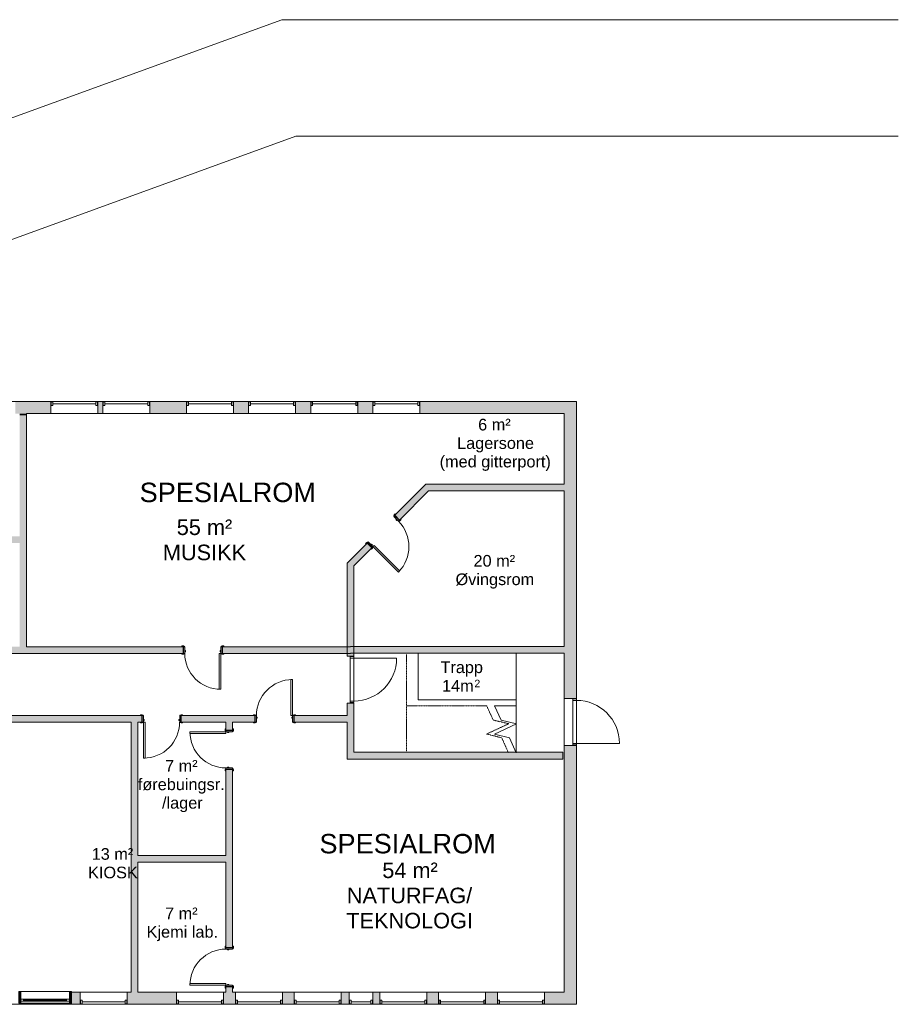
# Model space of a CAD drawing. Header units: millimetres. Extents: x -22273 to 76848, y -40640 to 35706.
# Tile 21 of 21: x 54222 to 76848, y 1524 to 26875. Entities that reach past the tile are written whole.
import ezdxf

# ---------------------------------------------------------------- set-up
doc = ezdxf.new("R2010")
doc.units = ezdxf.units.MM
doc.linetypes.add('HH Stiplet', pattern=[1.3, 0.65, -0.65])
for name, color, linetype, lineweight in [('A-DETL', 90, 'Continuous', 9), ('A-DETL-THIN', 151, 'Continuous', 9), ('A-DOOR', 31, 'Continuous', 9), ('A-DOOR-FRAM', 31, 'Continuous', 9), ('A-GLAZ', 151, 'Continuous', 9), ('A-GLAZ-CWMG', 51, 'Continuous', 9), ('A-WALL', 113, 'Continuous', 9), ('A-WALL-PATT', 111, 'Continuous', 9), ('G-ANNO-TEXT', 231, 'Continuous', 9), ('I-WALL', 2, 'Continuous', 9)]:
    doc.layers.add(name, color=color, linetype=linetype, lineweight=lineweight)
doc.styles.add('Arial', font='arial.ttf', dxfattribs={"height": 400})
doc.styles.add('Arial_1', font='arial.ttf', dxfattribs={"height": 500})
doc.styles.add('Arial_3', font='arial.ttf', dxfattribs={"height": 300})
doc.styles.add('Arial_4', font='arial.ttf', dxfattribs={"height": 194.967267})

# ---------------------------------------------------------------- blocks, each defined once
blk = doc.blocks.new('Window_Rec1-Fixed - 12x15M-1676495-1_0 første etg_hele_anlegget_m_funksjoner_m_rom')
at = {"layer": 'A-GLAZ', "color": 7}
for p, q in [((-460, 152), (-500, 152)), ((-500, 152), (-500, 60)), ((-500, 60), (-460, 60)), ((-460, 92), (-460, 152)), ((-460, 152), (-460, 60)), ((650, 106), (-460, 106)), ((650, 152), (650, 60)), ((650, 152), (690, 152)), ((690, 60), (650, 60)), ((690, 152), (690, 60))]:
    blk.add_line(p, q, dxfattribs=at)
blk = doc.blocks.new('Window_Rec1-Fixed - 12x21M-1676435-1_0 første etg_hele_anlegget_m_funksjoner_m_rom')
at = {"layer": 'A-GLAZ', "color": 7}
for p, q in [((-460, 152), (-500, 152)), ((-500, 152), (-500, 60)), ((-500, 60), (-460, 60)), ((-460, 92), (-460, 152)), ((-460, 152), (-460, 60)), ((650, 106), (-460, 106)), ((650, 152), (650, 60)), ((650, 152), (690, 152)), ((690, 60), (650, 60)), ((690, 152), (690, 60))]:
    blk.add_line(p, q, dxfattribs=at)
blk = doc.blocks.new('Curtain Wall Awning - Curtain Wall Awning-2009291-1_0 første etg_hele_anlegget_m_funksjoner_m_rom')
at = {"layer": 'A-GLAZ', "color": 7}
for p, q in [((-554, -25), (-630, -25)), ((-630, -25), (-630, -76)), ((-630, -76), (-630, -25)), ((-630, -25), (630, -25)), ((-630, -76), (-554, -76)), ((630, -76), (-630, -76)), ((-554, -76), (-554, -25)), ((-554, -51), (554, -51)), ((554, -76), (554, -25)), ((554, -25), (630, -25)), ((630, -76), (554, -76)), ((630, -25), (630, -76)), ((630, -25), (630, -76))]:
    blk.add_line(p, q, dxfattribs=at)
blk = doc.blocks.new('Rectangular Mullion - 50 x 150mm-1655850-1_0 første etg_hele_anlegget_m_funksjoner_m_rom')
at = {"layer": 'A-GLAZ-CWMG'}
blk.add_hatch(color=7, dxfattribs=at).paths.add_polyline_path([(-25, 125), (25, 125), (25, -175), (-25, -175)])
at = {"layer": 'A-GLAZ-CWMG', "color": 7}
for p, q in [((-25, 125), (25, 125)), ((-25, -175), (-25, 125)), ((25, 125), (25, -175)), ((25, -175), (-25, -175))]:
    blk.add_line(p, q, dxfattribs=at)
blk = doc.blocks.new('Rectangular Mullion - 50 x 150mm-2009290-1_0 første etg_hele_anlegget_m_funksjoner_m_rom')
at = {"layer": 'A-GLAZ-CWMG', "color": 7}
for p, q in [((55507, 1857), (54248, 1857)), ((55507, 1557), (54248, 1557))]:
    blk.add_line(p, q, dxfattribs=at)
blk = doc.blocks.new('Rectangular Mullion - 50 x 100mm-1655855-1_0 første etg_hele_anlegget_m_funksjoner_m_rom')
at = {"layer": 'A-GLAZ-CWMG'}
blk.add_hatch(color=7, dxfattribs=at).paths.add_polyline_path([(-50, 125), (0, 125), (0, -175), (-50, -175)])
at = {"layer": 'A-GLAZ-CWMG', "color": 7}
for p, q in [((-50, 125), (0, 125)), ((-50, -175), (-50, 125)), ((0, 125), (0, -175)), ((0, -175), (-50, -175))]:
    blk.add_line(p, q, dxfattribs=at)
blk = doc.blocks.new('Window_Rec1-Fixed - 12x12M-1708940-1_0 første etg_hele_anlegget_m_funksjoner_m_rom')
at = {"layer": 'A-GLAZ', "color": 7}
for p, q in [((-460, 152), (-500, 152)), ((-500, 152), (-500, 60)), ((-500, 60), (-460, 60)), ((-460, 92), (-460, 152)), ((-460, 152), (-460, 60)), ((650, 106), (-460, 106)), ((650, 152), (650, 60)), ((650, 152), (690, 152)), ((690, 60), (650, 60)), ((690, 152), (690, 60))]:
    blk.add_line(p, q, dxfattribs=at)
blk = doc.blocks.new('Door-Sgl - EX 12x21M_tre kledning-1720620-1_0 første etg_hele_anlegget_m_funksjoner_m_rom')
at = {"layer": 'A-DOOR', "color": 7}
for p, q in [((553, 158), (553, 1264)), ((-553, 158), (553, 158)), ((-553, 66), (-553, 158)), ((553, 66), (-553, 66)), ((553, 158), (553, 66))]:
    blk.add_line(p, q, dxfattribs=at)
blk.add_arc((553, 158), 1106, 90, 180, dxfattribs=at)
at = {"layer": 'A-DOOR-FRAM', "color": 7}
for p, q in [((-595, 158), (-553, 158)), ((-595, 66), (-595, 158)), ((-553, 66), (-595, 66)), ((-553, 158), (-553, 66)), ((553, 158), (595, 158)), ((553, 158), (553, 66)), ((595, 66), (553, 66)), ((595, 158), (595, 66))]:
    blk.add_line(p, q, dxfattribs=at)
blk = doc.blocks.new('M_Door_ID_Sgl_3 - 1010 x 2110mm-1765605-1_0 første etg_hele_anlegget_m_funksjoner_m_rom')
at = {"layer": 'A-DOOR'}
h = blk.add_hatch(color=7, dxfattribs=at)
h.paths.add_polyline_path([(470, 86), (540, 86), (540, 106), (497, 104), (474, 92)])
h.paths.add_polyline_path([(-497, 86), (-470, 86), (-474, 92), (-500, 106), (-540, 106), (-540, 86), (-500, 86)])
h = blk.add_hatch(color=7, dxfattribs=at)
h.paths.add_polyline_path([(505, -106), (540, -106), (540, -86), (470, -86), (474, -92), (500, -106)])
h.paths.add_polyline_path([(-505, -106), (-497, -104), (-474, -92), (-470, -86), (-540, -86), (-540, -106)])
at = {"layer": 'A-DOOR-FRAM'}
h = blk.add_hatch(color=7, dxfattribs=at)
h.paths.add_polyline_path([(497, -86), (497, 86), (465, 86), (465, -86)])
h.paths.add_polyline_path([(-497, -86), (-465, -86), (-465, 86), (-497, 86)])
h = blk.add_hatch(color=7, dxfattribs=at)
h.paths.add_polyline_path([(465, 14), (465, 46), (446, 46), (446, 14)])
h.paths.add_polyline_path([(-465, 14), (-446, 14), (-446, 46), (-465, 46)])
at = {"layer": 'A-DOOR', "color": 7}
for p, q in [((425, 1012), (425, 86)), ((463, 1012), (425, 1012)), ((425, 1012), (463, 1012)), ((425, 86), (425, 1012)), ((463, 86), (463, 1012)), ((463, 1012), (463, 86)), ((-500, 106), (-540, 106)), ((-540, 106), (-540, 86)), ((-505, 86), (-470, 86)), ((-474, 92), (-500, 106)), ((425, 86), (463, 86)), ((463, 86), (425, 86)), ((470, 86), (505, 86)), ((500, 106), (474, 92)), ((540, 106), (500, 106)), ((540, 86), (540, 106)), ((-540, -86), (-540, -106)), ((-540, -106), (-500, -106)), ((-470, -86), (-505, -86)), ((-500, -106), (-474, -92)), ((505, -86), (470, -86)), ((474, -92), (500, -106)), ((500, -106), (540, -106)), ((540, -106), (540, -86))]:
    blk.add_line(p, q, dxfattribs=at)
for centre, radius, start, end in [((463, 86), 926, 90, 180), ((-478, 85), 8.06, 7.125, 60.2551), ((-478, 85), 8.06, 7.125, 60.2551), ((478, 85), 8.06, 119.7449, 172.875), ((478, 85), 8.06, 119.7449, 172.875), ((-478, -85), 8.06, 299.7449, 352.875), ((-478, -85), 8.06, 299.7449, 352.875), ((478, -85), 8.06, 187.125, 240.2551), ((478, -85), 8.06, 187.125, 240.2551)]:
    blk.add_arc(centre, radius, start, end, dxfattribs=at)
at = {"layer": 'A-DOOR-FRAM', "color": 7}
for p, q in [((-465, 86), (-497, 86)), ((-497, 86), (-497, -86)), ((-465, -86), (-465, 86)), ((-446, 46), (-465, 46)), ((-465, 46), (-465, 14)), ((-465, 14), (-446, 14)), ((-446, 14), (-446, 46)), ((465, 46), (446, 46)), ((446, 46), (446, 14)), ((446, 14), (465, 14)), ((465, 86), (465, -86)), ((497, 86), (465, 86)), ((465, 14), (465, 46)), ((497, -86), (497, 86)), ((-497, -86), (-465, -86)), ((465, -86), (497, -86))]:
    blk.add_line(p, q, dxfattribs=at)
blk = doc.blocks.new('Door-Sgl - IN 12x21M-1778792-1_0 første etg_hele_anlegget_m_funksjoner_m_rom')
at = {"layer": 'A-DOOR', "color": 7}
for p, q in [((-553, 6), (553, 6)), ((-553, -86), (-553, 6)), ((553, 6), (553, -86)), ((553, -86), (-553, -86)), ((553, -86), (553, -1192))]:
    blk.add_line(p, q, dxfattribs=at)
blk.add_arc((553, -86), 1106, 180, 270, dxfattribs=at)
at = {"layer": 'A-DOOR-FRAM', "color": 7}
for p, q in [((-595, 6), (-595, -86)), ((-553, 6), (-595, 6)), ((-553, -86), (-553, 6)), ((595, 6), (553, 6)), ((553, -86), (553, 6)), ((595, -86), (595, 6)), ((-595, -86), (-553, -86)), ((553, -86), (595, -86))]:
    blk.add_line(p, q, dxfattribs=at)
blk = doc.blocks.new('M_Door_ID_Sgl_3 - 1010 x 2110mm-1791162-1_0 første etg_hele_anlegget_m_funksjoner_m_rom')
at = {"layer": 'A-DOOR'}
h = blk.add_hatch(color=7, dxfattribs=at)
h.paths.add_polyline_path([(505, 86), (540, 86), (540, 106), (497, 104), (474, 92), (470, 86), (500, 86)])
h.paths.add_polyline_path([(-505, 86), (-470, 86), (-474, 92), (-500, 106), (-540, 106), (-540, 86)])
h = blk.add_hatch(color=7, dxfattribs=at)
h.paths.add_polyline_path([(500, -106), (540, -106), (540, -86), (470, -86), (474, -92), (497, -104)])
h.paths.add_polyline_path([(-505, -106), (-497, -104), (-474, -92), (-470, -86), (-540, -86), (-540, -106)])
at = {"layer": 'A-DOOR-FRAM'}
h = blk.add_hatch(color=7, dxfattribs=at)
h.paths.add_polyline_path([(497, -86), (497, 86), (465, 86), (465, -86)])
h.paths.add_polyline_path([(-497, -86), (-465, -86), (-465, 86), (-497, 86)])
h = blk.add_hatch(color=7, dxfattribs=at)
h.paths.add_polyline_path([(446, -46), (465, -46), (465, -14), (446, -14)])
h.paths.add_polyline_path([(-465, -46), (-446, -46), (-446, -14), (-465, -14)])
at = {"layer": 'A-DOOR', "color": 7}
for p, q in [((-540, 106), (-500, 106)), ((-540, 86), (-540, 106)), ((-470, 86), (-505, 86)), ((-500, 106), (-474, 92)), ((505, 86), (470, 86)), ((474, 92), (500, 106)), ((500, 106), (540, 106)), ((540, 106), (540, 86)), ((-540, -106), (-540, -86)), ((-500, -106), (-540, -106)), ((-505, -86), (-470, -86)), ((-474, -92), (-500, -106)), ((425, -86), (463, -86)), ((425, -1012), (425, -86)), ((463, -86), (425, -86)), ((425, -86), (425, -1012)), ((463, -86), (463, -1012)), ((463, -1012), (463, -86)), ((470, -86), (505, -86)), ((500, -106), (474, -92)), ((540, -106), (500, -106)), ((540, -86), (540, -106)), ((463, -1012), (425, -1012)), ((425, -1012), (463, -1012))]:
    blk.add_line(p, q, dxfattribs=at)
for centre, radius, start, end in [((-478, 85), 8.06, 7.125, 60.2551), ((-478, 85), 8.06, 7.125, 60.2551), ((478, 85), 8.06, 119.7449, 172.875), ((478, 85), 8.06, 119.7449, 172.875), ((-478, -85), 8.06, 299.7449, 352.875), ((-478, -85), 8.06, 299.7449, 352.875), ((463, -86), 926, 180, 270), ((478, -85), 8.06, 187.125, 240.2551), ((478, -85), 8.06, 187.125, 240.2551)]:
    blk.add_arc(centre, radius, start, end, dxfattribs=at)
at = {"layer": 'A-DOOR-FRAM', "color": 7}
for p, q in [((-497, 86), (-465, 86)), ((-497, -86), (-497, 86)), ((-465, 86), (-465, -86)), ((465, 86), (497, 86)), ((465, -86), (465, 86)), ((497, 86), (497, -86)), ((-465, -86), (-497, -86)), ((-465, -14), (-446, -14)), ((-465, -46), (-465, -14)), ((-446, -46), (-465, -46)), ((-446, -14), (-446, -46)), ((446, -14), (465, -14)), ((446, -46), (446, -14)), ((465, -46), (446, -46)), ((465, -14), (465, -46)), ((497, -86), (465, -86))]:
    blk.add_line(p, q, dxfattribs=at)
blk = doc.blocks.new('M_Door_ID_Sgl_3 - 1010 x 2110mm-V40-1_0 første etg_hele_anlegget_m_funksjoner_m_rom')
at = {"layer": 'A-DOOR'}
h = blk.add_hatch(color=7, dxfattribs=at)
h.paths.add_polyline_path([(-540, 106), (-540, 86), (-470, 86), (-474, 92), (-500, 106), (-505, 106)])
h.paths.add_polyline_path([(505, 106), (497, 104), (474, 92), (470, 86), (540, 86), (540, 106)])
h = blk.add_hatch(color=7, dxfattribs=at)
h.paths.add_polyline_path([(-500, -86), (-540, -86), (-540, -106), (-497, -104), (-474, -92), (-470, -86), (-497, -86)])
h.paths.add_polyline_path([(470, -86), (474, -92), (500, -106), (540, -106), (540, -86), (497, -86)])
at = {"layer": 'A-DOOR-FRAM'}
h = blk.add_hatch(color=7, dxfattribs=at)
h.paths.add_polyline_path([(-497, 86), (-497, -86), (-465, -86), (-465, 86)])
h.paths.add_polyline_path([(497, 86), (465, 86), (465, -86), (497, -86)])
h = blk.add_hatch(color=7, dxfattribs=at)
h.paths.add_polyline_path([(-465, 46), (-465, 14), (-446, 14), (-446, 46)])
h.paths.add_polyline_path([(465, 46), (446, 46), (446, 14), (465, 14)])
at = {"layer": 'A-DOOR', "color": 7}
for p, q in [((425, 1012), (425, 86)), ((463, 1012), (425, 1012)), ((425, 1012), (463, 1012)), ((425, 86), (425, 1012)), ((463, 86), (463, 1012)), ((463, 1012), (463, 86)), ((-500, 106), (-540, 106)), ((-540, 106), (-540, 86)), ((-505, 86), (-470, 86)), ((-474, 92), (-500, 106)), ((425, 86), (463, 86)), ((463, 86), (425, 86)), ((470, 86), (505, 86)), ((500, 106), (474, 92)), ((540, 106), (500, 106)), ((540, 86), (540, 106)), ((-540, -86), (-540, -106)), ((-540, -106), (-500, -106)), ((-470, -86), (-505, -86)), ((-500, -106), (-474, -92)), ((505, -86), (470, -86)), ((474, -92), (500, -106)), ((500, -106), (540, -106)), ((540, -106), (540, -86))]:
    blk.add_line(p, q, dxfattribs=at)
for centre, radius, start, end in [((463, 86), 926, 90, 180), ((-478, 85), 8.06, 7.125, 60.2551), ((-478, 85), 8.06, 7.125, 60.2551), ((478, 85), 8.06, 119.7449, 172.875), ((478, 85), 8.06, 119.7449, 172.875), ((-478, -85), 8.06, 299.7449, 352.875), ((-478, -85), 8.06, 299.7449, 352.875), ((478, -85), 8.06, 187.125, 240.2551), ((478, -85), 8.06, 187.125, 240.2551)]:
    blk.add_arc(centre, radius, start, end, dxfattribs=at)
at = {"layer": 'A-DOOR-FRAM', "color": 7}
for p, q in [((-465, 86), (-497, 86)), ((-497, 86), (-497, -86)), ((-465, -86), (-465, 86)), ((-446, 46), (-465, 46)), ((-465, 46), (-465, 14)), ((-465, 14), (-446, 14)), ((-446, 14), (-446, 46)), ((465, 46), (446, 46)), ((446, 46), (446, 14)), ((446, 14), (465, 14)), ((465, 86), (465, -86)), ((497, 86), (465, 86)), ((465, 14), (465, 46)), ((497, -86), (497, 86)), ((-497, -86), (-465, -86)), ((465, -86), (497, -86))]:
    blk.add_line(p, q, dxfattribs=at)
blk = doc.blocks.new('M_Door_ID_Sgl_3 - 1010 x 2110mm-1958369-1_0 første etg_hele_anlegget_m_funksjoner_m_rom')
at = {"layer": 'A-DOOR'}
h = blk.add_hatch(color=7, dxfattribs=at)
h.paths.add_polyline_path([(-540, 86), (-470, 86), (-474, 92), (-500, 106), (-540, 106)])
h.paths.add_polyline_path([(470, 86), (540, 86), (540, 106), (497, 104), (474, 92)])
h = blk.add_hatch(color=7, dxfattribs=at)
h.paths.add_polyline_path([(-540, -106), (-497, -104), (-474, -92), (-470, -86), (-540, -86)])
h.paths.add_polyline_path([(470, -86), (474, -92), (500, -106), (540, -106), (540, -86), (497, -86)])
at = {"layer": 'A-DOOR-FRAM'}
h = blk.add_hatch(color=7, dxfattribs=at)
h.paths.add_polyline_path([(-497, 86), (-497, -86), (-465, -86), (-465, 86)])
h.paths.add_polyline_path([(465, 86), (465, -86), (497, -86), (497, 86)])
h = blk.add_hatch(color=7, dxfattribs=at)
h.paths.add_polyline_path([(-465, 46), (-465, 14), (-446, 14), (-446, 46)])
h.paths.add_polyline_path([(446, 14), (465, 14), (465, 46), (446, 46)])
at = {"layer": 'A-DOOR', "color": 7}
for p, q in [((425, 1012), (425, 86)), ((463, 1012), (425, 1012)), ((425, 1012), (463, 1012)), ((425, 86), (425, 1012)), ((463, 86), (463, 1012)), ((463, 1012), (463, 86)), ((-500, 106), (-540, 106)), ((-540, 106), (-540, 86)), ((-505, 86), (-470, 86)), ((-474, 92), (-500, 106)), ((425, 86), (463, 86)), ((463, 86), (425, 86)), ((470, 86), (505, 86)), ((500, 106), (474, 92)), ((540, 106), (500, 106)), ((540, 86), (540, 106)), ((-540, -86), (-540, -106)), ((-540, -106), (-500, -106)), ((-470, -86), (-505, -86)), ((-500, -106), (-474, -92)), ((505, -86), (470, -86)), ((474, -92), (500, -106)), ((500, -106), (540, -106)), ((540, -106), (540, -86))]:
    blk.add_line(p, q, dxfattribs=at)
for centre, radius, start, end in [((463, 86), 926, 90, 180), ((-478, 85), 8.06, 7.125, 60.2551), ((-478, 85), 8.06, 7.125, 60.2551), ((478, 85), 8.06, 119.7449, 172.875), ((478, 85), 8.06, 119.7449, 172.875), ((-478, -85), 8.06, 299.7449, 352.875), ((-478, -85), 8.06, 299.7449, 352.875), ((478, -85), 8.06, 187.125, 240.2551), ((478, -85), 8.06, 187.125, 240.2551)]:
    blk.add_arc(centre, radius, start, end, dxfattribs=at)
at = {"layer": 'A-DOOR-FRAM', "color": 7}
for p, q in [((-465, 86), (-497, 86)), ((-497, 86), (-497, -86)), ((-465, -86), (-465, 86)), ((-446, 46), (-465, 46)), ((-465, 46), (-465, 14)), ((-465, 14), (-446, 14)), ((-446, 14), (-446, 46)), ((465, 46), (446, 46)), ((446, 46), (446, 14)), ((446, 14), (465, 14)), ((465, 86), (465, -86)), ((497, 86), (465, 86)), ((465, 14), (465, 46)), ((497, -86), (497, 86)), ((-497, -86), (-465, -86)), ((465, -86), (497, -86))]:
    blk.add_line(p, q, dxfattribs=at)
blk = doc.blocks.new('Window_Rec1-Fixed - 6x21M-2010510-1_0 første etg_hele_anlegget_m_funksjoner_m_rom')
at = {"layer": 'A-GLAZ', "color": 7}
for p, q in [((-500, -152), (-500, -60)), ((-500, -60), (-460, -60)), ((-460, -152), (-500, -152)), ((-460, -152), (-460, -60)), ((-460, -92), (-460, -152)), ((50, -106), (-460, -106)), ((50, -152), (50, -60)), ((90, -60), (50, -60)), ((50, -152), (90, -152)), ((90, -152), (90, -60))]:
    blk.add_line(p, q, dxfattribs=at)
blk = doc.blocks.new('M_Door_ID_Sgl_3 - 1010 x 2110mm-2023178-1_0 første etg_hele_anlegget_m_funksjoner_m_rom')
at = {"layer": 'A-DOOR'}
h = blk.add_hatch(color=7, dxfattribs=at)
h.paths.add_polyline_path([(540, 86), (540, 106), (497, 104), (474, 92), (470, 86), (505, 86)])
h.paths.add_polyline_path([(-470, 86), (-474, 92), (-500, 106), (-540, 106), (-540, 86), (-497, 86)])
h = blk.add_hatch(color=7, dxfattribs=at)
h.paths.add_polyline_path([(540, -86), (470, -86), (474, -92), (500, -106), (540, -106)])
h.paths.add_polyline_path([(-470, -86), (-540, -86), (-540, -106), (-497, -104), (-474, -92)])
at = {"layer": 'A-DOOR-FRAM'}
h = blk.add_hatch(color=7, dxfattribs=at)
h.paths.add_polyline_path([(497, -86), (497, 86), (465, 86), (465, -86)])
h.paths.add_polyline_path([(-465, 86), (-497, 86), (-497, -86), (-465, -86)])
h = blk.add_hatch(color=7, dxfattribs=at)
h.paths.add_polyline_path([(465, -14), (446, -14), (446, -46), (465, -46)])
h.paths.add_polyline_path([(-446, -46), (-446, -14), (-465, -14), (-465, -46)])
at = {"layer": 'A-DOOR', "color": 7}
for p, q in [((-540, 106), (-500, 106)), ((-540, 86), (-540, 106)), ((-470, 86), (-505, 86)), ((-500, 106), (-474, 92)), ((505, 86), (470, 86)), ((474, 92), (500, 106)), ((500, 106), (540, 106)), ((540, 106), (540, 86)), ((-540, -106), (-540, -86)), ((-500, -106), (-540, -106)), ((-505, -86), (-470, -86)), ((-474, -92), (-500, -106)), ((425, -86), (463, -86)), ((425, -1012), (425, -86)), ((463, -86), (425, -86)), ((425, -86), (425, -1012)), ((463, -86), (463, -1012)), ((463, -1012), (463, -86)), ((470, -86), (505, -86)), ((500, -106), (474, -92)), ((540, -106), (500, -106)), ((540, -86), (540, -106)), ((463, -1012), (425, -1012)), ((425, -1012), (463, -1012))]:
    blk.add_line(p, q, dxfattribs=at)
for centre, radius, start, end in [((-478, 85), 8.06, 7.125, 60.2551), ((-478, 85), 8.06, 7.125, 60.2551), ((478, 85), 8.06, 119.7449, 172.875), ((478, 85), 8.06, 119.7449, 172.875), ((-478, -85), 8.06, 299.7449, 352.875), ((-478, -85), 8.06, 299.7449, 352.875), ((463, -86), 926, 180, 270), ((478, -85), 8.06, 187.125, 240.2551), ((478, -85), 8.06, 187.125, 240.2551)]:
    blk.add_arc(centre, radius, start, end, dxfattribs=at)
at = {"layer": 'A-DOOR-FRAM', "color": 7}
for p, q in [((-497, 86), (-465, 86)), ((-497, -86), (-497, 86)), ((-465, 86), (-465, -86)), ((465, 86), (497, 86)), ((465, -86), (465, 86)), ((497, 86), (497, -86)), ((-465, -86), (-497, -86)), ((-465, -14), (-446, -14)), ((-465, -46), (-465, -14)), ((-446, -46), (-465, -46)), ((-446, -14), (-446, -46)), ((446, -14), (465, -14)), ((446, -46), (446, -14)), ((465, -46), (446, -46)), ((465, -14), (465, -46)), ((497, -86), (465, -86))]:
    blk.add_line(p, q, dxfattribs=at)

msp = doc.modelspace()

# ---------------------------------------------------------------- hatches: boundary and pattern name
at = {"layer": 'A-WALL-PATT'}
h = msp.add_hatch(color=7, dxfattribs=at)
h.paths.add_polyline_path([(68243, 16732), (68559, 17048), (64526, 17048), (64526, 16732)])
h.paths.add_polyline_path([(63316, 16732), (63316, 17048), (62926, 17048), (62926, 16732)])
h.paths.add_polyline_path([(61360, 16732), (61716, 16732), (61716, 17048), (61326, 17048), (61326, 16732)])
h.paths.add_polyline_path([(60116, 16732), (60116, 17048), (59726, 17048), (59726, 16732)])
h.paths.add_polyline_path([(58263, 16732), (58516, 16732), (58516, 17048), (57575, 17048), (57575, 16732)])
h.paths.add_polyline_path([(56234, 16732), (56365, 16732), (56365, 17048), (56234, 17048)])
h.paths.add_polyline_path([(55024, 16732), (55024, 17048), (54111, 17048), (54111, 16732), (54394, 16732)])
h.paths.add_polyline_path([(52901, 16732), (52901, 17048), (52111, 17048), (52111, 16732)])
h.paths.add_polyline_path([(50277, 16732), (50901, 16732), (50901, 17048), (50111, 17048), (50111, 16732)])
h.paths.add_polyline_path([(48255, 16732), (48901, 16732), (48901, 17048), (48371, 17048), (48255, 17006)])
for points in [[(68243, 16692), (68559, 16692), (68559, 17048), (68243, 16732)], [(54222, 16692), (54394, 16692), (54394, 16732), (54222, 16732)], [(54394, 10732), (54394, 16692), (54222, 16692), (54222, 10732)], [(64510, 14742), (68243, 14742), (68243, 14914), (64682, 14914)], [(68243, 10565), (68243, 10737), (62737, 10737), (62737, 10565), (64458, 10565)], [(57091, 1840), (57263, 1840), (57263, 8788), (57091, 8788), (57091, 5184)], [(68207, 7840), (68207, 8012), (62651, 8012), (62651, 7840), (64458, 7840)], [(57263, 5184), (59533, 5184), (59533, 5356), (57263, 5356)]]:
    msp.add_hatch(color=7, dxfattribs=at).paths.add_polyline_path(points)
h = msp.add_hatch(color=7, dxfattribs=at)
h.paths.add_polyline_path([(68559, 1524), (68559, 8191), (68243, 8191), (68243, 1840)])
h.paths.add_polyline_path([(68243, 9401), (68559, 9401), (68559, 16692), (68243, 16692), (68243, 10565)])
h = msp.add_hatch(color=7, dxfattribs=at)
h.paths.add_polyline_path([(62823, 12812), (63290, 13279), (63169, 13401), (62823, 13055)])
h.paths.add_polyline_path([(64005, 13993), (64753, 14742), (64510, 14742), (63883, 14115)])
h = msp.add_hatch(color=7, dxfattribs=at)
h.paths.add_polyline_path([(51922, 13402), (54222, 13402), (54222, 13574), (51788, 13574), (51788, 13402)])
h.paths.add_polyline_path([(47695, 13402), (49308, 13402), (49308, 13574), (47695, 13574)])
h.paths.add_polyline_path([(50449, 13402), (50778, 13402), (50778, 13574), (50218, 13574), (50218, 13402), (50277, 13402)])
h = msp.add_hatch(color=7, dxfattribs=at)
h.paths.add_polyline_path([(62823, 8012), (62823, 9281), (62651, 9281), (62651, 8012)])
h.paths.add_polyline_path([(62823, 10491), (62823, 13055), (62651, 12883), (62651, 10491)])
h = msp.add_hatch(color=7, dxfattribs=at)
h.paths.add_polyline_path([(62737, 10560), (62737, 10732), (59442, 10732), (59442, 10560), (61360, 10560)])
h.paths.add_polyline_path([(52044, 10560), (58432, 10560), (58432, 10732), (52044, 10732)])
h = msp.add_hatch(color=7, dxfattribs=at)
h.paths.add_polyline_path([(50849, 8788), (57263, 8788), (57263, 8960), (50849, 8960)])
h.paths.add_polyline_path([(49839, 8788), (49839, 8960), (49339, 8960), (49339, 8788)])
h.paths.add_polyline_path([(46848, 8788), (46898, 8788), (46898, 8960), (46848, 8960)])
h.paths.add_polyline_path([(48129, 8788), (48129, 8960), (48108, 8960), (48108, 8788)])
h.paths.add_polyline_path([(45265, 8788), (45638, 8788), (45638, 8924)])
h = msp.add_hatch(color=7, dxfattribs=at)
h.paths.add_polyline_path([(61360, 8788), (62651, 8788), (62651, 8960), (61288, 8960), (61288, 8788)])
h.paths.add_polyline_path([(57263, 8788), (57372, 8788), (57372, 8960), (57263, 8960)])
h.paths.add_polyline_path([(59811, 8788), (60278, 8788), (60278, 8960), (58382, 8960), (58382, 8788), (59705, 8788)])
h = msp.add_hatch(color=7, dxfattribs=at)
h.paths.add_polyline_path([(59533, 1840), (59705, 1840), (59705, 1977), (59533, 1977)])
h.paths.add_polyline_path([(59705, 2987), (59705, 7569), (59533, 7569), (59533, 2987)])
h.paths.add_polyline_path([(59533, 8579), (59705, 8579), (59705, 8788), (59533, 8788)])
h = msp.add_hatch(color=7, dxfattribs=at)
h.paths.add_polyline_path([(66221, 1524), (66526, 1524), (66526, 1840), (66221, 1840)])
h.paths.add_polyline_path([(62707, 1524), (62707, 1840), (62503, 1840), (62503, 1524)])
h.paths.add_polyline_path([(61293, 1524), (61293, 1840), (60988, 1840), (60988, 1524)])
h.paths.add_polyline_path([(64706, 1524), (65011, 1524), (65011, 1840), (64706, 1840)])
h.paths.add_polyline_path([(57091, 1524), (58263, 1524), (58263, 1840), (56989, 1840), (56989, 1524)])
h.paths.add_polyline_path([(67736, 1524), (68559, 1524), (68243, 1840), (67736, 1840)])
h.paths.add_polyline_path([(55779, 1524), (55779, 1840), (55557, 1840), (55557, 1524)])
h.paths.add_polyline_path([(59473, 1524), (59778, 1524), (59778, 1840), (59473, 1840)])
h.paths.add_polyline_path([(63317, 1524), (63496, 1524), (63496, 1840), (63317, 1840)])
h.paths.add_polyline_path([(46573, 1524), (47142, 1524), (47142, 1840), (46573, 1840), (46351, 1524)])

# ---------------------------------------------------------------- linework, layer by layer
at = {"layer": 'A-DETL'}
for p, q in [((38450, 18688), (60969, 26875)), ((76848, 26875), (60969, 26875)), ((47264, 18754), (61333, 23875)), ((76848, 23875), (61333, 23875))]:
    msp.add_line(p, q, dxfattribs=at)
at = {"layer": 'A-DETL', "linetype": 'HH Stiplet'}
for p, q in [((64187, 10529), (64187, 8029)), ((66247, 9209), (64187, 9209)), ((66418, 8841), (66247, 9209)), ((66247, 8483), (66818, 8749)), ((66818, 8749), (66418, 8841)), ((66636, 8386), (66247, 8483)), ((66807, 8002), (66636, 8386))]:
    msp.add_line(p, q, dxfattribs=at)
at = {"layer": 'A-DETL-THIN'}
for p, q in [((64487, 10562), (64487, 9362)), ((67007, 10562), (67007, 8002)), ((64487, 9362), (66987, 9362)), ((66618, 8841), (66447, 9209)), ((66447, 9209), (67007, 9209)), ((66447, 8483), (67018, 8749)), ((67018, 8749), (66618, 8841)), ((66836, 8386), (66447, 8483)), ((67007, 8002), (66836, 8386))]:
    msp.add_line(p, q, dxfattribs=at)
at = {"layer": 'A-WALL', "color": 7}
for p, q in [((48371, 17048), (58516, 17048)), ((55024, 17048), (55024, 16732)), ((56234, 17048), (56234, 16732)), ((56365, 17048), (56365, 16732)), ((57575, 17048), (57575, 16732)), ((58516, 17048), (68559, 17048)), ((58516, 17048), (58516, 16732)), ((59726, 17048), (59726, 16732)), ((60116, 17048), (60116, 16732)), ((61326, 17048), (61326, 16732)), ((61716, 17048), (61716, 16732)), ((62926, 17048), (62926, 16732)), ((63316, 17048), (63316, 16732)), ((64526, 17048), (64526, 16732)), ((68559, 9349), (68559, 17048)), ((57575, 16732), (54394, 16732)), ((68243, 16732), (57575, 16732)), ((68243, 14914), (68243, 16732)), ((68243, 10737), (68243, 14742)), ((68243, 1840), (68243, 10565)), ((68559, 9401), (68243, 9401)), ((68559, 8191), (68243, 8191)), ((68559, 1524), (68559, 8243)), ((55557, 1840), (55557, 1524)), ((55557, 1840), (57091, 1840)), ((55779, 1524), (55779, 1840)), ((56989, 1840), (56989, 1524)), ((57263, 1840), (59533, 1840)), ((58263, 1524), (58263, 1840)), ((59473, 1840), (59473, 1524)), ((59705, 1840), (68243, 1840)), ((59778, 1524), (59778, 1840)), ((60988, 1840), (60988, 1524)), ((61293, 1524), (61293, 1840)), ((62503, 1840), (62503, 1524)), ((62707, 1524), (62707, 1840)), ((63317, 1840), (63317, 1524)), ((63496, 1524), (63496, 1840)), ((64706, 1840), (64706, 1524)), ((65011, 1524), (65011, 1840)), ((66221, 1840), (66221, 1524)), ((66526, 1524), (66526, 1840)), ((67736, 1840), (67736, 1524)), ((60988, 1524), (46351, 1524)), ((68559, 1524), (60988, 1524))]:
    msp.add_line(p, q, dxfattribs=at)
at = {"layer": 'I-WALL', "color": 7}
for p, q in [((54394, 10732), (54394, 16732)), ((64682, 14914), (63883, 14115)), ((64005, 13993), (64753, 14742)), ((68243, 14914), (64682, 14914)), ((64753, 14742), (68243, 14742)), ((63883, 14115), (64005, 13993)), ((63169, 13401), (62651, 12883)), ((62823, 12812), (63290, 13279)), ((63290, 13279), (63169, 13401)), ((62651, 12883), (62651, 10491)), ((62823, 10491), (62823, 12812)), ((58432, 10732), (54394, 10732)), ((58432, 10560), (58432, 10732)), ((62737, 10732), (59442, 10732)), ((59442, 10732), (59442, 10560)), ((68243, 10737), (62737, 10737)), ((62737, 10737), (62737, 10732)), ((51922, 10560), (58432, 10560)), ((59442, 10560), (62737, 10560)), ((62651, 10491), (62823, 10491)), ((62737, 10565), (68243, 10565)), ((62737, 10560), (62737, 10565)), ((62823, 9281), (62651, 9281)), ((62651, 9281), (62651, 8960)), ((62823, 8012), (62823, 9281)), ((57372, 8960), (50849, 8960)), ((57372, 8788), (57372, 8960)), ((60278, 8960), (58382, 8960)), ((58382, 8960), (58382, 8788)), ((60278, 8788), (60278, 8960)), ((62651, 8960), (61288, 8960)), ((61288, 8960), (61288, 8788)), ((50849, 8788), (57091, 8788)), ((57091, 8788), (57091, 1840)), ((57263, 5356), (57263, 8788)), ((57263, 8788), (57372, 8788)), ((58382, 8788), (59533, 8788)), ((59533, 8788), (59533, 8579)), ((59705, 8579), (59705, 8788)), ((59705, 8788), (60278, 8788)), ((61288, 8788), (62651, 8788)), ((62651, 8788), (62651, 7840)), ((59533, 8579), (59705, 8579)), ((68207, 8012), (62823, 8012)), ((68207, 7840), (68207, 8012)), ((62651, 7840), (68207, 7840)), ((59533, 7569), (59533, 5356)), ((59705, 7569), (59533, 7569)), ((59705, 2987), (59705, 7569)), ((59533, 5356), (57263, 5356)), ((57263, 1840), (57263, 5184)), ((57263, 5184), (59533, 5184)), ((59533, 5184), (59533, 2987)), ((59533, 2987), (59705, 2987)), ((59533, 1977), (59533, 1840)), ((59705, 1977), (59533, 1977)), ((59705, 1840), (59705, 1977))]:
    msp.add_line(p, q, dxfattribs=at)

# ---------------------------------------------------------------- block references
at = {"layer": 'A-DOOR', "color": 7}
for name, p, rotation in [('M_Door_ID_Sgl_3 - 1010 x 2110mm-1765605-1_0 første etg_hele_anlegget_m_funksjoner_m_rom', (63587, 13697), 224.9999999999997), ('Door-Sgl - IN 12x21M-1778792-1_0 første etg_hele_anlegget_m_funksjoner_m_rom', (62737, 9886), 89.99999999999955), ('Door-Sgl - EX 12x21M_tre kledning-1720620-1_0 første etg_hele_anlegget_m_funksjoner_m_rom', (68401, 8796), 269.9999999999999), ('M_Door_ID_Sgl_3 - 1010 x 2110mm-V40-1_0 første etg_hele_anlegget_m_funksjoner_m_rom', (57877, 8874), 180), ('M_Door_ID_Sgl_3 - 1010 x 2110mm-1958369-1_0 første etg_hele_anlegget_m_funksjoner_m_rom', (59619, 8074), 89.99999999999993), ('M_Door_ID_Sgl_3 - 1010 x 2110mm-2023178-1_0 første etg_hele_anlegget_m_funksjoner_m_rom', (59619, 2482), 269.9999999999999)]:
    msp.add_blockref(name, p, dxfattribs=dict(at, rotation=rotation))
for name, p in [('M_Door_ID_Sgl_3 - 1010 x 2110mm-1791162-1_0 første etg_hele_anlegget_m_funksjoner_m_rom', (58937, 10646)), ('M_Door_ID_Sgl_3 - 1010 x 2110mm-1765605-1_0 første etg_hele_anlegget_m_funksjoner_m_rom', (60783, 8874))]:
    msp.add_blockref(name, p, dxfattribs=at)
at = {"layer": 'A-GLAZ', "color": 7}
for name, p in [('Window_Rec1-Fixed - 12x12M-1708940-1_0 første etg_hele_anlegget_m_funksjoner_m_rom', (55534, 16881)), ('Window_Rec1-Fixed - 12x12M-1708940-1_0 første etg_hele_anlegget_m_funksjoner_m_rom', (56875, 16881)), ('Window_Rec1-Fixed - 12x12M-1708940-1_0 første etg_hele_anlegget_m_funksjoner_m_rom', (59026, 16881)), ('Window_Rec1-Fixed - 12x12M-1708940-1_0 første etg_hele_anlegget_m_funksjoner_m_rom', (60626, 16881)), ('Window_Rec1-Fixed - 12x12M-1708940-1_0 første etg_hele_anlegget_m_funksjoner_m_rom', (62226, 16881)), ('Window_Rec1-Fixed - 12x12M-1708940-1_0 første etg_hele_anlegget_m_funksjoner_m_rom', (63826, 16881)), ('Curtain Wall Awning - Curtain Wall Awning-2009291-1_0 første etg_hele_anlegget_m_funksjoner_m_rom', (54878, 1682)), ('Window_Rec1-Fixed - 6x21M-2010510-1_0 første etg_hele_anlegget_m_funksjoner_m_rom', (63217, 1691))]:
    msp.add_blockref(name, p, dxfattribs=at)
at = {"layer": 'A-GLAZ', "color": 7, "rotation": 180}
for name, p in [('Window_Rec1-Fixed - 12x21M-1676435-1_0 første etg_hele_anlegget_m_funksjoner_m_rom', (56479, 1691)), ('Window_Rec1-Fixed - 12x21M-1676435-1_0 første etg_hele_anlegget_m_funksjoner_m_rom', (58963, 1691)), ('Window_Rec1-Fixed - 12x21M-1676435-1_0 første etg_hele_anlegget_m_funksjoner_m_rom', (60478, 1691)), ('Window_Rec1-Fixed - 12x21M-1676435-1_0 første etg_hele_anlegget_m_funksjoner_m_rom', (61993, 1691)), ('Window_Rec1-Fixed - 12x15M-1676495-1_0 første etg_hele_anlegget_m_funksjoner_m_rom', (64196, 1691)), ('Window_Rec1-Fixed - 12x15M-1676495-1_0 første etg_hele_anlegget_m_funksjoner_m_rom', (65711, 1691)), ('Window_Rec1-Fixed - 12x15M-1676495-1_0 første etg_hele_anlegget_m_funksjoner_m_rom', (67226, 1691))]:
    msp.add_blockref(name, p, dxfattribs=at)
at = {"layer": 'A-GLAZ-CWMG', "color": 7, "extrusion": (0, 0, -1), "rotation": 180}
for name, p in [('Rectangular Mullion - 50 x 150mm-1655850-1_0 første etg_hele_anlegget_m_funksjoner_m_rom', (-54223, 1682)), ('Rectangular Mullion - 50 x 100mm-1655855-1_0 første etg_hele_anlegget_m_funksjoner_m_rom', (-55557, 1682))]:
    msp.add_blockref(name, p, dxfattribs=at)
at = {"layer": 'A-GLAZ-CWMG', "color": 7}
msp.add_blockref('Rectangular Mullion - 50 x 150mm-2009290-1_0 første etg_hele_anlegget_m_funksjoner_m_rom', (0, 0), dxfattribs=at)

# ---------------------------------------------------------------- texts
at = {"layer": 'G-ANNO-TEXT', "color": 7, "attachment_point": 1}
for s, insert, char_height, width, style in [('6 m²', (66028, 16600), 300, 1042.19, 'Arial_3'), ('Lagersone', (65486, 16124), 300, 2372.99, 'Arial_3'), ('(med gitterport)', (65036, 15648), 300, 3463.29, 'Arial_3'), ('SPESIALROM', (57311, 14954), 500, 5467.51, 'Arial_1'), ('55 m²', (58267, 14007), 400, 1763.71, 'Arial'), ('MUSIKK', (57910, 13359), 400, 2645.57, 'Arial'), ('20 m²', (65909, 13093), 300, 1330.8, 'Arial_3'), ('Øvingsrom', (65446, 12617), 300, 2453.16, 'Arial_3'), ('Trapp', (65058, 10352), 300, 1298.73, 'Arial_3'), ('14m', (65098, 9875), 300, 1010.13, 'Arial_3'), ('2', (65931, 9881), 195, 192.41, 'Arial_4'), ('7 m² ', (57966, 7814), 300, 1186.5, 'Arial_3'), ('førebuingsr.', (57265, 7338), 300, 2741.77, 'Arial_3'), ('/lager', (57887, 6862), 300, 1250.63, 'Arial_3'), ('SPESIALROM', (61941, 5910), 500, 5467.51, 'Arial_1'), ('13 m²', (56076, 5545), 300, 1330.8, 'Arial_3'), ('KIOSK', (55983, 5068), 300, 1555.27, 'Arial_3'), ('54 m²', (63560, 5175), 400, 1763.71, 'Arial'), ('NATURFAG/ ', (62647, 4527), 400, 4168.77, 'Arial'), ('7 m² ', (57966, 4016), 300, 1186.5, 'Arial_3'), ('TEKNOLOGI', (62634, 3879), 400, 4008.44, 'Arial'), ('Kjemi lab.', (57490, 3540), 300, 2212.66, 'Arial_3')]:
    msp.add_mtext(s, dxfattribs=dict(at, insert=insert, char_height=char_height, width=width, style=style))

doc.saveas('drawing.dxf')
